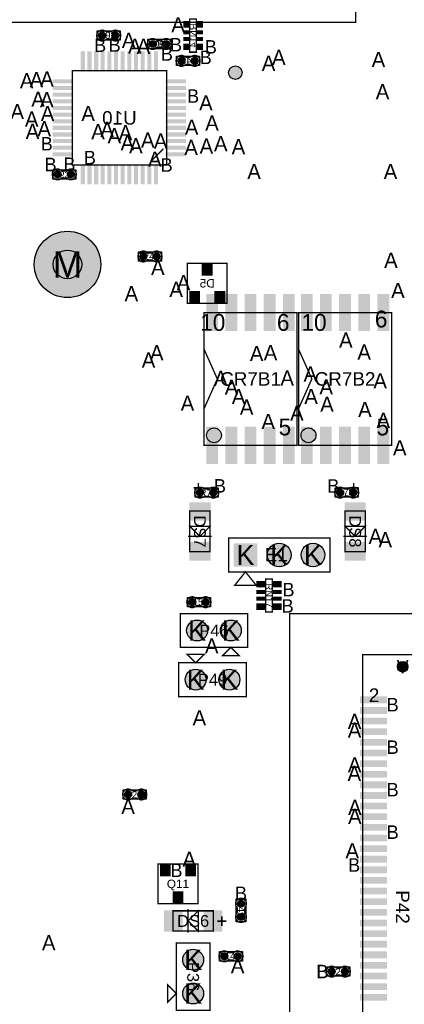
# Model space of a CAD drawing. Extents: x -14 to 190, y -123 to 238.
# Tile 21 of 28: x 110 to 139, y 74 to 149. Entities that reach past the tile are written whole.
import ezdxf
from ezdxf.enums import TextEntityAlignment as Align

# ---------------------------------------------------------------- set-up
doc = ezdxf.new("R2010")
doc.units = 0
doc.header["$MEASUREMENT"] = 0
for name, color, linetype in [('ASSEMBLY_OUTLINES_BTM', 191, 'CONTINUOUS'), ('ASSEMBLY_OUTLINES_TOP', 102, 'CONTINUOUS'), ('ASSEMBLY_REF_DES_BTM', 191, 'CONTINUOUS'), ('ASSEMBLY_REF_DES_TOP', 102, 'CONTINUOUS'), ('DRILL_DRAWING', 21, 'CONTINUOUS'), ('MOUNTING_HOLE_PADS_LAYER_7', 150, 'CONTINUOUS'), ('MOUNTING_HOLE_PADS_LAYER_8', 181, 'CONTINUOUS'), ('MOUNTING_HOLES_LAYER_TOP', 42, 'CONTINUOUS'), ('PART_PADS_LAYER_TOP', 150, 'CONTINUOUS'), ('PART_PADS_SMD_BTM', 181, 'CONTINUOUS'), ('PART_PADS_SMD_TOP', 150, 'CONTINUOUS')]:
    doc.layers.add(name, color=color, linetype=linetype)
doc.styles.add('ARIAL', font='ARIAL.TTF')
doc.styles.add('VERIBEST_GERBER_0', font='VBest0.ttf')

msp = doc.modelspace()

# ---------------------------------------------------------------- hatches: boundary and pattern name
at = {"layer": 'ASSEMBLY_OUTLINES_TOP'}
h = msp.add_hatch(color=256, dxfattribs=at)
edge = h.paths.add_edge_path()
edge.add_arc((124.454, 117.3398), 0.559017, 0, 360)
h = msp.add_hatch(color=256, dxfattribs=at)
edge = h.paths.add_edge_path()
edge.add_arc((131.566, 117.3398), 0.559017, 0, 360)
at = {"layer": 'MOUNTING_HOLE_PADS_LAYER_7'}
h = msp.add_hatch(color=256, dxfattribs=at)
edge = h.paths.add_edge_path()
edge.add_arc((113.43, 130.21), 2.5, 0, 360)
at = {"layer": 'MOUNTING_HOLE_PADS_LAYER_8'}
h = msp.add_hatch(color=256, dxfattribs=at)
edge = h.paths.add_edge_path()
edge.add_arc((113.43, 130.21), 2.5, 0, 360)
at = {"layer": 'MOUNTING_HOLES_LAYER_TOP'}
h = msp.add_hatch(color=256, dxfattribs=at)
edge = h.paths.add_edge_path()
edge.add_arc((113.43, 130.21), 1.075, 0, 360)
h = msp.add_hatch(color=256, dxfattribs=at)
edge = h.paths.add_edge_path()
edge.add_arc((138.651055, 99.921815), 0.4, 0, 360)
at = {"layer": 'PART_PADS_LAYER_TOP'}
h = msp.add_hatch(color=256, dxfattribs=at)
edge = h.paths.add_edge_path()
edge.add_arc((129.363, 108.331), 0.889, 0, 360)
h = msp.add_hatch(color=256, dxfattribs=at)
edge = h.paths.add_edge_path()
edge.add_arc((131.903, 108.331), 0.889, 0, 360)
h = msp.add_hatch(color=256, dxfattribs=at)
edge = h.paths.add_edge_path()
edge.add_arc((123.183346, 102.64312), 0.7874, 0, 360)
h = msp.add_hatch(color=256, dxfattribs=at)
edge = h.paths.add_edge_path()
edge.add_arc((125.723346, 102.64312), 0.7874, 0, 360)
h = msp.add_hatch(color=256, dxfattribs=at)
edge = h.paths.add_edge_path()
edge.add_arc((123.07455, 98.942467), 0.7874, 0, 360)
h = msp.add_hatch(color=256, dxfattribs=at)
edge = h.paths.add_edge_path()
edge.add_arc((125.61455, 98.942467), 0.7874, 0, 360)
h = msp.add_hatch(color=256, dxfattribs=at)
edge = h.paths.add_edge_path()
edge.add_arc((122.886, 77.851), 0.7874, 0, 360)
h = msp.add_hatch(color=256, dxfattribs=at)
edge = h.paths.add_edge_path()
edge.add_arc((122.886, 75.311), 0.7874, 0, 360)
at = {"layer": 'PART_PADS_SMD_BTM'}
h = msp.add_hatch(color=256, dxfattribs=at)
edge = h.paths.add_edge_path()
edge.add_arc((119.846, 146.812), 0.2667, 0, 360)
h = msp.add_hatch(color=256, dxfattribs=at)
edge = h.paths.add_edge_path()
edge.add_arc((120.846, 146.812), 0.2667, 0, 360)
h = msp.add_hatch(color=256, dxfattribs=at)
edge = h.paths.add_edge_path()
edge.add_arc((122.005, 145.542), 0.2667, 0, 360)
h = msp.add_hatch(color=256, dxfattribs=at)
edge = h.paths.add_edge_path()
edge.add_arc((123.005, 145.542), 0.2667, 0, 360)
h = msp.add_hatch(color=256, dxfattribs=at)
edge = h.paths.add_edge_path()
edge.add_arc((126.064, 144.653), 0.508, 0, 360)
h = msp.add_hatch(color=256, dxfattribs=at)
edge = h.paths.add_edge_path()
edge.add_arc((112.686522, 136.991601), 0.2667, 0, 360)
h = msp.add_hatch(color=256, dxfattribs=at)
edge = h.paths.add_edge_path()
edge.add_arc((113.686522, 136.991601), 0.2667, 0, 360)
at = {"layer": 'PART_PADS_SMD_TOP'}
h = msp.add_hatch(color=256, dxfattribs=at)
edge = h.paths.add_edge_path()
edge.add_arc((116.036, 147.447), 0.2667, 0, 360)
h = msp.add_hatch(color=256, dxfattribs=at)
edge = h.paths.add_edge_path()
edge.add_arc((117.036, 147.447), 0.2667, 0, 360)
h = msp.add_hatch(color=256, dxfattribs=at)
edge = h.paths.add_edge_path()
edge.add_arc((119.846, 146.812), 0.2667, 0, 360)
h = msp.add_hatch(color=256, dxfattribs=at)
edge = h.paths.add_edge_path()
edge.add_arc((120.846, 146.812), 0.2667, 0, 360)
h = msp.add_hatch(color=256, dxfattribs=at)
edge = h.paths.add_edge_path()
edge.add_arc((119.134, 130.81), 0.2667, 0, 360)
h = msp.add_hatch(color=256, dxfattribs=at)
edge = h.paths.add_edge_path()
edge.add_arc((120.134, 130.81), 0.2667, 0, 360)
h = msp.add_hatch(color=256, dxfattribs=at)
edge = h.paths.add_edge_path()
edge.add_arc((123.402, 113.03), 0.2667, 0, 360)
h = msp.add_hatch(color=256, dxfattribs=at)
edge = h.paths.add_edge_path()
edge.add_arc((124.402, 113.03), 0.2667, 0, 360)
h = msp.add_hatch(color=256, dxfattribs=at)
edge = h.paths.add_edge_path()
edge.add_arc((133.943, 113.03), 0.2667, 0, 360)
h = msp.add_hatch(color=256, dxfattribs=at)
edge = h.paths.add_edge_path()
edge.add_arc((134.943, 113.03), 0.2667, 0, 360)
h = msp.add_hatch(color=256, dxfattribs=at)
edge = h.paths.add_edge_path()
edge.add_arc((122.817, 104.775), 0.2667, 0, 360)
h = msp.add_hatch(color=256, dxfattribs=at)
edge = h.paths.add_edge_path()
edge.add_arc((123.817, 104.775), 0.2667, 0, 360)
h = msp.add_hatch(color=256, dxfattribs=at)
edge = h.paths.add_edge_path()
edge.add_arc((117.991, 90.297), 0.2667, 0, 360)
h = msp.add_hatch(color=256, dxfattribs=at)
edge = h.paths.add_edge_path()
edge.add_arc((118.991, 90.297), 0.2667, 0, 360)
h = msp.add_hatch(color=256, dxfattribs=at)
edge = h.paths.add_edge_path()
edge.add_arc((126.486444, 82.070097), 0.2667, 0, 360)
h = msp.add_hatch(color=256, dxfattribs=at)
edge = h.paths.add_edge_path()
edge.add_arc((126.486444, 81.070097), 0.2667, 0, 360)
h = msp.add_hatch(color=256, dxfattribs=at)
edge = h.paths.add_edge_path()
edge.add_arc((125.23, 78.105), 0.2667, 0, 360)
h = msp.add_hatch(color=256, dxfattribs=at)
edge = h.paths.add_edge_path()
edge.add_arc((126.23, 78.105), 0.2667, 0, 360)
h = msp.add_hatch(color=256, dxfattribs=at)
edge = h.paths.add_edge_path()
edge.add_arc((133.308, 76.962), 0.2667, 0, 360)
h = msp.add_hatch(color=256, dxfattribs=at)
edge = h.paths.add_edge_path()
edge.add_arc((134.308, 76.962), 0.2667, 0, 360)

# ---------------------------------------------------------------- linework, layer by layer
at = {"layer": 'ASSEMBLY_OUTLINES_BTM'}
for points, const_width in [([(122.63581, 146.196812), (122.63581, 148.696934), (123.135936, 148.696934), (123.135936, 146.196812)], 0.1016), ([(113.787261, 137.697472), (113.787261, 144.797472), (120.887261, 144.797472), (120.887261, 137.697472)], 0.1), ([(122.443919, 127.292169), (122.443919, 130.291401), (125.443151, 130.291401), (125.443151, 127.292169)], 0.1016)]:
    msp.add_lwpolyline(points, close=True, dxfattribs=dict(at, const_width=const_width))
at = {"layer": 'ASSEMBLY_OUTLINES_BTM', "const_width": 0.1016}
for points in [[(120.244654, 147.082256), (120.465126, 147.082256), (120.465634, 147.082764, 0.088782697), (120.62159, 147.151344), (120.62032, 147.150328, -1.875349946), (120.621082, 146.47545), (120.620828, 146.475196, 0.088801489), (120.464872, 146.543776), (120.464364, 146.544284), (120.243892, 146.544284), (120.23932, 146.542506, 0.081091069), (120.092762, 146.489674, -2.020315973), (120.092508, 147.136104), (120.09327, 147.136866, 0.081091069), (120.239828, 147.084034)], [(122.403654, 145.812256), (122.624126, 145.812256), (122.624634, 145.812764, 0.088782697), (122.78059, 145.881344), (122.77932, 145.880328, -1.875349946), (122.780082, 145.20545), (122.779828, 145.205196, 0.088801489), (122.623872, 145.273776), (122.623364, 145.274284), (122.402892, 145.274284), (122.39832, 145.272506, 0.081091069), (122.251762, 145.219674, -2.020315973), (122.251508, 145.866104), (122.25227, 145.866866, 0.081091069), (122.398828, 145.814034)], [(113.287868, 136.721345), (113.067396, 136.721345), (113.066888, 136.720837, 0.088782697), (112.910932, 136.652257), (112.912202, 136.653273, -1.875349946), (112.91144, 137.328151), (112.911694, 137.328405, 0.088801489), (113.06765, 137.259825), (113.068158, 137.259317), (113.28863, 137.259317), (113.293202, 137.261095, 0.081091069), (113.43976, 137.313927, -2.020315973), (113.440014, 136.667497), (113.439252, 136.666735, 0.081091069), (113.292694, 136.719567)]]:
    msp.add_lwpolyline(points, format="xyb", dxfattribs=at)
at = {"layer": 'ASSEMBLY_OUTLINES_BTM'}
for points in [[(119.4824, 146.4564), (119.4824, 147.1676), (121.2096, 147.1676), (121.2096, 146.4564)], [(121.6414, 145.1864), (121.6414, 145.8976), (123.3686, 145.8976), (123.3686, 145.1864)], [(112.322922, 136.636001), (112.322922, 137.347201), (114.050122, 137.347201), (114.050122, 136.636001)]]:
    msp.add_lwpolyline(points, close=True, dxfattribs=at)
for points in [[(120.092508, 147.136104), (120.09327, 147.136866)], [(120.239828, 147.084034), (120.244654, 147.082256)], [(120.465126, 147.082256), (120.465634, 147.082764)], [(120.243892, 146.544284), (120.23932, 146.542506)], [(120.464872, 146.543776), (120.464364, 146.544284)], [(120.621082, 146.47545), (120.620828, 146.475196)], [(122.251508, 145.866104), (122.25227, 145.866866)], [(122.398828, 145.814034), (122.403654, 145.812256)], [(122.624126, 145.812256), (122.624634, 145.812764)], [(122.402892, 145.274284), (122.39832, 145.272506)], [(122.623872, 145.273776), (122.623364, 145.274284)], [(122.780082, 145.20545), (122.779828, 145.205196)], [(112.91144, 137.328151), (112.911694, 137.328405)], [(113.06765, 137.259825), (113.068158, 137.259317)], [(113.28863, 137.259317), (113.293202, 137.261095)], [(113.067396, 136.721345), (113.066888, 136.720837)], [(113.292694, 136.719567), (113.287868, 136.721345)], [(113.440014, 136.667497), (113.439252, 136.666735)]]:
    msp.add_lwpolyline(points, dxfattribs=at)
at = {"layer": 'ASSEMBLY_OUTLINES_BTM', "const_width": 0.1}
msp.add_lwpolyline([(120.648011, 138.930484), (119.737261, 137.997472)], dxfattribs=at)
at = {"layer": 'ASSEMBLY_OUTLINES_TOP'}
for points, const_width in [([(104.301, 148.4528), (104.301, 170.9928), (135.121, 170.9928), (135.121, 148.4528)], 0.1), ([(123.704, 116.5898), (123.704, 126.5898), (130.704, 126.5898), (130.704, 116.5898)], 0.1), ([(130.816, 116.5898), (130.816, 126.5898), (137.816, 126.5898), (137.816, 116.5898)], 0.1), ([(122.632, 108.585), (122.632, 111.633), (124.156, 111.633), (124.156, 108.585)], 0.1016), ([(134.316, 108.585), (134.316, 111.633), (135.84, 111.633), (135.84, 108.585)], 0.1016), ([(123.394, 109.728), (122.632, 110.49), (124.156, 110.49)], 0.1016), ([(135.078, 109.728), (134.316, 110.49), (135.84, 110.49)], 0.1016), ([(125.553, 107.061), (125.553, 109.601), (133.173, 109.601), (133.173, 107.061)], 0.1016), ([(126.823, 107.061), (126.0102, 106.045), (127.6358, 106.045)], 0.1016), ([(128.351064, 104.032812), (128.351064, 106.532934), (128.85119, 106.532934), (128.85119, 104.032812)], 0.1016), ([(121.913346, 101.37312), (121.913346, 103.91312), (126.993346, 103.91312), (126.993346, 101.37312)], 0.1016), ([(130.151055, 59.741815), (130.151055, 103.901815), (189.031055, 103.901815), (189.031055, 59.741815)], 0.1), ([(123.07455, 100.212467), (122.43955, 100.847467), (123.70955, 100.847467)], 0.1016), ([(125.723346, 101.37312), (126.358346, 100.73812), (125.088346, 100.73812)], 0.1016), ([(135.651055, 62.821815), (135.651055, 100.821815), (141.651055, 100.821815), (141.651055, 62.821815)], 0.1), ([(121.80455, 97.672467), (121.80455, 100.212467), (126.88455, 100.212467), (126.88455, 97.672467)], 0.1016), ([(120.243384, 82.066384), (120.243384, 85.065616), (123.242616, 85.065616), (123.242616, 82.066384)], 0.1016), ([(121.362, 80.01), (121.362, 81.534), (124.41, 81.534), (124.41, 80.01)], 0.1016), ([(122.505, 80.772), (123.267, 81.534), (123.267, 80.01)], 0.1016), ([(121.616, 74.041), (121.616, 79.121), (124.156, 79.121), (124.156, 74.041)], 0.1016), ([(121.616, 75.311), (120.981, 74.676), (120.981, 75.946)], 0.1016)]:
    msp.add_lwpolyline(points, close=True, dxfattribs=dict(at, const_width=const_width))
at = {"layer": 'ASSEMBLY_OUTLINES_TOP', "const_width": 0.1016}
for points in [[(116.637346, 147.717256), (116.416874, 147.717256), (116.416366, 147.717764, -0.088782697), (116.26041, 147.786344), (116.26168, 147.785328, 1.875349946), (116.260918, 147.11045), (116.261172, 147.110196, -0.088801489), (116.417128, 147.178776), (116.417636, 147.179284), (116.638108, 147.179284), (116.64268, 147.177506, -0.081091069), (116.789238, 147.124674, 2.020315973), (116.789492, 147.771104), (116.78873, 147.771866, -0.081091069), (116.642172, 147.719034)], [(120.244654, 146.541744), (120.465126, 146.541744), (120.465634, 146.541236, -0.088782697), (120.62159, 146.472656), (120.62032, 146.473672, 1.875349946), (120.621082, 147.14855), (120.620828, 147.148804, -0.088801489), (120.464872, 147.080224), (120.464364, 147.079716), (120.243892, 147.079716), (120.23932, 147.081494, -0.081091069), (120.092762, 147.134326, 2.020315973), (120.092508, 146.487896), (120.09327, 146.487134, -0.081091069), (120.239828, 146.539966)], [(119.735346, 131.080256), (119.514874, 131.080256), (119.514366, 131.080764, -0.088782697), (119.35841, 131.149344), (119.35968, 131.148328, 1.875349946), (119.358918, 130.47345), (119.359172, 130.473196, -0.088801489), (119.515128, 130.541776), (119.515636, 130.542284), (119.736108, 130.542284), (119.74068, 130.540506, -0.081091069), (119.887238, 130.487674, 2.020315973), (119.887492, 131.134104), (119.88673, 131.134866, -0.081091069), (119.740172, 131.082034)], [(123.800654, 112.759744), (124.021126, 112.759744), (124.021634, 112.759236, -0.088782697), (124.17759, 112.690656), (124.17632, 112.691672, 1.875349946), (124.177082, 113.36655), (124.176828, 113.366804, -0.088801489), (124.020872, 113.298224), (124.020364, 113.297716), (123.799892, 113.297716), (123.79532, 113.299494, -0.081091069), (123.648762, 113.352326, 2.020315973), (123.648508, 112.705896), (123.64927, 112.705134, -0.081091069), (123.795828, 112.757966)], [(134.544346, 113.300256), (134.323874, 113.300256), (134.323366, 113.300764, -0.088782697), (134.16741, 113.369344), (134.16868, 113.368328, 1.875349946), (134.167918, 112.69345), (134.168172, 112.693196, -0.088801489), (134.324128, 112.761776), (134.324636, 112.762284), (134.545108, 112.762284), (134.54968, 112.760506, -0.081091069), (134.696238, 112.707674, 2.020315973), (134.696492, 113.354104), (134.69573, 113.354866, -0.081091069), (134.549172, 113.302034)], [(123.418346, 105.045256), (123.197874, 105.045256), (123.197366, 105.045764, -0.088782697), (123.04141, 105.114344), (123.04268, 105.113328, 1.875349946), (123.041918, 104.43845), (123.042172, 104.438196, -0.088801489), (123.198128, 104.506776), (123.198636, 104.507284), (123.419108, 104.507284), (123.42368, 104.505506, -0.081091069), (123.570238, 104.452674, 2.020315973), (123.570492, 105.099104), (123.56973, 105.099866, -0.081091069), (123.423172, 105.047034)], [(118.389654, 90.026744), (118.610126, 90.026744), (118.610634, 90.026236, -0.088782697), (118.76659, 89.957656), (118.76532, 89.958672, 1.875349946), (118.766082, 90.63355), (118.765828, 90.633804, -0.088801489), (118.609872, 90.565224), (118.609364, 90.564716), (118.388892, 90.564716), (118.38432, 90.566494, -0.081091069), (118.237762, 90.619326, 2.020315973), (118.237508, 89.972896), (118.23827, 89.972134, -0.081091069), (118.384828, 90.024966)], [(126.7567, 81.468751), (126.7567, 81.689223), (126.757208, 81.689731, -0.088782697), (126.825788, 81.845687), (126.824772, 81.844417, 1.875349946), (126.149894, 81.845179), (126.14964, 81.844925, -0.088801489), (126.21822, 81.688969), (126.218728, 81.688461), (126.218728, 81.467989), (126.21695, 81.463417, -0.081091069), (126.164118, 81.316859, 2.020315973), (126.810548, 81.316605), (126.81131, 81.317367, -0.081091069), (126.758478, 81.463925)], [(125.831346, 78.375256), (125.610874, 78.375256), (125.610366, 78.375764, -0.088782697), (125.45441, 78.444344), (125.45568, 78.443328, 1.875349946), (125.454918, 77.76845), (125.455172, 77.768196, -0.088801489), (125.611128, 77.836776), (125.611636, 77.837284), (125.832108, 77.837284), (125.83668, 77.835506, -0.081091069), (125.983238, 77.782674, 2.020315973), (125.983492, 78.429104), (125.98273, 78.429866, -0.081091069), (125.836172, 78.377034)], [(133.706654, 76.691744), (133.927126, 76.691744), (133.927634, 76.691236, -0.088782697), (134.08359, 76.622656), (134.08232, 76.623672, 1.875349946), (134.083082, 77.29855), (134.082828, 77.298804, -0.088801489), (133.926872, 77.230224), (133.926364, 77.229716), (133.705892, 77.229716), (133.70132, 77.231494, -0.081091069), (133.554762, 77.284326, 2.020315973), (133.554508, 76.637896), (133.55527, 76.637134, -0.081091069), (133.701828, 76.689966)]]:
    msp.add_lwpolyline(points, format="xyb", dxfattribs=at)
at = {"layer": 'ASSEMBLY_OUTLINES_TOP'}
for points in [[(115.6724, 147.0914), (115.6724, 147.8026), (117.3996, 147.8026), (117.3996, 147.0914)], [(119.4824, 146.4564), (119.4824, 147.1676), (121.2096, 147.1676), (121.2096, 146.4564)], [(118.7704, 130.4544), (118.7704, 131.1656), (120.4976, 131.1656), (120.4976, 130.4544)], [(123.0384, 112.6744), (123.0384, 113.3856), (124.7656, 113.3856), (124.7656, 112.6744)], [(133.5794, 112.6744), (133.5794, 113.3856), (135.3066, 113.3856), (135.3066, 112.6744)], [(122.4534, 104.4194), (122.4534, 105.1306), (124.1806, 105.1306), (124.1806, 104.4194)], [(117.6274, 89.9414), (117.6274, 90.6526), (119.3546, 90.6526), (119.3546, 89.9414)], [(126.130844, 80.706497), (126.130844, 82.433697), (126.842044, 82.433697), (126.842044, 80.706497)], [(124.8664, 77.7494), (124.8664, 78.4606), (126.5936, 78.4606), (126.5936, 77.7494)], [(132.9444, 76.6064), (132.9444, 77.3176), (134.6716, 77.3176), (134.6716, 76.6064)]]:
    msp.add_lwpolyline(points, close=True, dxfattribs=at)
for points in [[(116.416874, 147.717256), (116.416366, 147.717764)], [(116.642172, 147.719034), (116.637346, 147.717256)], [(116.789492, 147.771104), (116.78873, 147.771866)], [(116.260918, 147.11045), (116.261172, 147.110196)], [(116.417128, 147.178776), (116.417636, 147.179284)], [(116.638108, 147.179284), (116.64268, 147.177506)], [(120.243892, 147.079716), (120.23932, 147.081494)], [(120.464872, 147.080224), (120.464364, 147.079716)], [(120.621082, 147.14855), (120.620828, 147.148804)], [(120.092508, 146.487896), (120.09327, 146.487134)], [(120.239828, 146.539966), (120.244654, 146.541744)], [(120.465126, 146.541744), (120.465634, 146.541236)], [(119.514874, 131.080256), (119.514366, 131.080764)], [(119.515128, 130.541776), (119.515636, 130.542284)], [(119.740172, 131.082034), (119.735346, 131.080256)], [(119.736108, 130.542284), (119.74068, 130.540506)], [(119.887492, 131.134104), (119.88673, 131.134866)], [(119.358918, 130.47345), (119.359172, 130.473196)], [(123.648508, 112.705896), (123.64927, 112.705134)], [(123.799892, 113.297716), (123.79532, 113.299494)], [(123.795828, 112.757966), (123.800654, 112.759744)], [(124.020872, 113.298224), (124.020364, 113.297716)], [(124.021126, 112.759744), (124.021634, 112.759236)], [(124.177082, 113.36655), (124.176828, 113.366804)], [(134.323874, 113.300256), (134.323366, 113.300764)], [(134.324128, 112.761776), (134.324636, 112.762284)], [(134.549172, 113.302034), (134.544346, 113.300256)], [(134.545108, 112.762284), (134.54968, 112.760506)], [(134.696492, 113.354104), (134.69573, 113.354866)], [(134.167918, 112.69345), (134.168172, 112.693196)], [(123.197874, 105.045256), (123.197366, 105.045764)], [(123.423172, 105.047034), (123.418346, 105.045256)], [(123.570492, 105.099104), (123.56973, 105.099866)], [(123.041918, 104.43845), (123.042172, 104.438196)], [(123.198128, 104.506776), (123.198636, 104.507284)], [(123.419108, 104.507284), (123.42368, 104.505506)], [(118.388892, 90.564716), (118.38432, 90.566494)], [(118.609872, 90.565224), (118.609364, 90.564716)], [(118.766082, 90.63355), (118.765828, 90.633804)], [(118.237508, 89.972896), (118.23827, 89.972134)], [(118.384828, 90.024966), (118.389654, 90.026744)], [(118.610126, 90.026744), (118.610634, 90.026236)], [(126.149894, 81.845179), (126.14964, 81.844925)], [(126.21822, 81.688969), (126.218728, 81.688461)], [(126.7567, 81.689223), (126.757208, 81.689731)], [(126.218728, 81.467989), (126.21695, 81.463417)], [(126.758478, 81.463925), (126.7567, 81.468751)], [(126.810548, 81.316605), (126.81131, 81.317367)], [(125.610874, 78.375256), (125.610366, 78.375764)], [(125.836172, 78.377034), (125.831346, 78.375256)], [(125.983492, 78.429104), (125.98273, 78.429866)], [(125.454918, 77.76845), (125.455172, 77.768196)], [(125.611128, 77.836776), (125.611636, 77.837284)], [(125.832108, 77.837284), (125.83668, 77.835506)], [(133.705892, 77.229716), (133.70132, 77.231494)], [(133.926872, 77.230224), (133.926364, 77.229716)], [(134.083082, 77.29855), (134.082828, 77.298804)], [(133.554508, 76.637896), (133.55527, 76.637134)], [(133.701828, 76.689966), (133.706654, 76.691744)], [(133.927126, 76.691744), (133.927634, 76.691236)]]:
    msp.add_lwpolyline(points, dxfattribs=at)
for points, const_width in [([(123.704, 123.8398), (124.704, 121.5898), (123.704, 119.3398)], 0.1), ([(130.816, 123.8398), (131.816, 121.5898), (130.816, 119.3398)], 0.1), ([(122.505, 109.728), (124.283, 109.728)], 0.1016), ([(134.189, 109.728), (135.967, 109.728)], 0.1016), ([(122.505, 81.661), (122.505, 79.883)], 0.1016)]:
    msp.add_lwpolyline(points, dxfattribs=dict(at, const_width=const_width))
for centre in [(124.454, 117.3398), (131.566, 117.3398)]:
    msp.add_circle(centre, 0.559017, dxfattribs=at)
at = {"layer": 'MOUNTING_HOLE_PADS_LAYER_7'}
msp.add_circle((113.43, 130.21), 2.5, dxfattribs=at)
at = {"layer": 'MOUNTING_HOLE_PADS_LAYER_8'}
msp.add_circle((113.43, 130.21), 2.5, dxfattribs=at)
at = {"layer": 'MOUNTING_HOLES_LAYER_TOP'}
for centre, radius in [((113.43, 130.21), 1.075), ((138.651055, 99.921815), 0.4)]:
    msp.add_circle(centre, radius, dxfattribs=at)
at = {"layer": 'PART_PADS_LAYER_TOP'}
for centre, radius in [((129.363, 108.331), 0.889), ((131.903, 108.331), 0.889), ((123.183346, 102.64312), 0.7874), ((125.723346, 102.64312), 0.7874), ((123.07455, 98.942467), 0.7874), ((125.61455, 98.942467), 0.7874), ((122.886, 77.851), 0.7874), ((122.886, 75.311), 0.7874)]:
    msp.add_circle(centre, radius, dxfattribs=at)
msp.add_solid([(125.934, 107.442), (127.712, 107.442), (125.934, 109.22), (127.712, 109.22)], dxfattribs=at)
at = {"layer": 'PART_PADS_SMD_BTM'}
for centre, radius in [((119.846, 146.812), 0.2667), ((120.846, 146.812), 0.2667), ((122.005, 145.542), 0.2667), ((123.005, 145.542), 0.2667), ((126.064, 144.653), 0.508), ((112.686522, 136.991601), 0.2667), ((113.686522, 136.991601), 0.2667)]:
    msp.add_circle(centre, radius, dxfattribs=at)
for points in [[(122.136, 148.047), (122.636, 148.047), (122.136, 148.547), (122.636, 148.547)], [(123.136, 148.047), (123.636, 148.047), (123.136, 148.547), (123.636, 148.547)], [(122.136, 147.547), (122.636, 147.547), (122.136, 147.847), (122.636, 147.847)], [(123.136, 147.547), (123.636, 147.547), (123.136, 147.847), (123.636, 147.847)], [(122.136, 147.047), (122.636, 147.047), (122.136, 147.347), (122.636, 147.347)], [(122.136, 146.347), (122.636, 146.347), (122.136, 146.847), (122.636, 146.847)], [(123.136, 147.047), (123.636, 147.047), (123.136, 147.347), (123.636, 147.347)], [(123.136, 146.347), (123.636, 146.347), (123.136, 146.847), (123.636, 146.847)], [(114.434861, 144.735472), (114.739661, 144.735472), (114.434861, 146.259472), (114.739661, 146.259472)], [(114.934861, 144.735472), (115.239661, 144.735472), (114.934861, 146.259472), (115.239661, 146.259472)], [(115.434861, 144.735472), (115.739661, 144.735472), (115.434861, 146.259472), (115.739661, 146.259472)], [(115.934861, 144.735472), (116.239661, 144.735472), (115.934861, 146.259472), (116.239661, 146.259472)], [(116.434861, 144.735472), (116.739661, 144.735472), (116.434861, 146.259472), (116.739661, 146.259472)], [(116.934861, 144.735472), (117.239661, 144.735472), (116.934861, 146.259472), (117.239661, 146.259472)], [(117.434861, 144.735472), (117.739661, 144.735472), (117.434861, 146.259472), (117.739661, 146.259472)], [(117.934861, 144.735472), (118.239661, 144.735472), (117.934861, 146.259472), (118.239661, 146.259472)], [(118.434861, 144.735472), (118.739661, 144.735472), (118.434861, 146.259472), (118.739661, 146.259472)], [(118.934861, 144.735472), (119.239661, 144.735472), (118.934861, 146.259472), (119.239661, 146.259472)], [(119.434861, 144.735472), (119.739661, 144.735472), (119.434861, 146.259472), (119.739661, 146.259472)], [(119.934861, 144.735472), (120.239661, 144.735472), (119.934861, 146.259472), (120.239661, 146.259472)], [(112.325261, 143.845072), (113.849261, 143.845072), (112.325261, 144.149872), (113.849261, 144.149872)], [(120.825261, 143.845072), (122.349261, 143.845072), (120.825261, 144.149872), (122.349261, 144.149872)], [(112.325261, 143.345072), (113.849261, 143.345072), (112.325261, 143.649872), (113.849261, 143.649872)], [(112.325261, 142.845072), (113.849261, 142.845072), (112.325261, 143.149872), (113.849261, 143.149872)], [(120.825261, 143.345072), (122.349261, 143.345072), (120.825261, 143.649872), (122.349261, 143.649872)], [(120.825261, 142.845072), (122.349261, 142.845072), (120.825261, 143.149872), (122.349261, 143.149872)], [(112.325261, 142.345072), (113.849261, 142.345072), (112.325261, 142.649872), (113.849261, 142.649872)], [(120.825261, 142.345072), (122.349261, 142.345072), (120.825261, 142.649872), (122.349261, 142.649872)], [(112.325261, 141.845072), (113.849261, 141.845072), (112.325261, 142.149872), (113.849261, 142.149872)], [(112.325261, 141.345072), (113.849261, 141.345072), (112.325261, 141.649872), (113.849261, 141.649872)], [(120.825261, 141.845072), (122.349261, 141.845072), (120.825261, 142.149872), (122.349261, 142.149872)], [(120.825261, 141.345072), (122.349261, 141.345072), (120.825261, 141.649872), (122.349261, 141.649872)], [(112.325261, 140.845072), (113.849261, 140.845072), (112.325261, 141.149872), (113.849261, 141.149872)], [(120.825261, 140.845072), (122.349261, 140.845072), (120.825261, 141.149872), (122.349261, 141.149872)], [(112.325261, 140.345072), (113.849261, 140.345072), (112.325261, 140.649872), (113.849261, 140.649872)], [(112.325261, 139.845072), (113.849261, 139.845072), (112.325261, 140.149872), (113.849261, 140.149872)], [(120.825261, 140.345072), (122.349261, 140.345072), (120.825261, 140.649872), (122.349261, 140.649872)], [(120.825261, 139.845072), (122.349261, 139.845072), (120.825261, 140.149872), (122.349261, 140.149872)], [(112.325261, 139.345072), (113.849261, 139.345072), (112.325261, 139.649872), (113.849261, 139.649872)], [(120.825261, 139.345072), (122.349261, 139.345072), (120.825261, 139.649872), (122.349261, 139.649872)], [(112.325261, 138.845072), (113.849261, 138.845072), (112.325261, 139.149872), (113.849261, 139.149872)], [(120.825261, 138.845072), (122.349261, 138.845072), (120.825261, 139.149872), (122.349261, 139.149872)], [(112.325261, 138.345072), (113.849261, 138.345072), (112.325261, 138.649872), (113.849261, 138.649872)], [(120.825261, 138.345072), (122.349261, 138.345072), (120.825261, 138.649872), (122.349261, 138.649872)], [(114.434861, 136.235472), (114.739661, 136.235472), (114.434861, 137.759472), (114.739661, 137.759472)], [(114.934861, 136.235472), (115.239661, 136.235472), (114.934861, 137.759472), (115.239661, 137.759472)], [(115.434861, 136.235472), (115.739661, 136.235472), (115.434861, 137.759472), (115.739661, 137.759472)], [(115.934861, 136.235472), (116.239661, 136.235472), (115.934861, 137.759472), (116.239661, 137.759472)], [(116.434861, 136.235472), (116.739661, 136.235472), (116.434861, 137.759472), (116.739661, 137.759472)], [(116.934861, 136.235472), (117.239661, 136.235472), (116.934861, 137.759472), (117.239661, 137.759472)], [(117.434861, 136.235472), (117.739661, 136.235472), (117.434861, 137.759472), (117.739661, 137.759472)], [(117.934861, 136.235472), (118.239661, 136.235472), (117.934861, 137.759472), (118.239661, 137.759472)], [(118.434861, 136.235472), (118.739661, 136.235472), (118.434861, 137.759472), (118.739661, 137.759472)], [(118.934861, 136.235472), (119.239661, 136.235472), (118.934861, 137.759472), (119.239661, 137.759472)], [(119.434861, 136.235472), (119.739661, 136.235472), (119.434861, 137.759472), (119.739661, 137.759472)], [(119.934861, 136.235472), (120.239661, 136.235472), (119.934861, 137.759472), (120.239661, 137.759472)], [(123.537135, 129.363285), (124.349935, 129.363285), (123.537135, 130.252285), (124.349935, 130.252285)], [(122.587135, 127.327285), (123.399935, 127.327285), (122.587135, 128.216285), (123.399935, 128.216285)], [(124.487135, 127.327285), (125.299935, 127.327285), (124.487135, 128.216285), (125.299935, 128.216285)]]:
    msp.add_solid(points, dxfattribs=at)
at = {"layer": 'PART_PADS_SMD_TOP'}
for centre in [(116.036, 147.447), (117.036, 147.447), (119.846, 146.812), (120.846, 146.812), (119.134, 130.81), (120.134, 130.81), (123.402, 113.03), (124.402, 113.03), (133.943, 113.03), (134.943, 113.03), (122.817, 104.775), (123.817, 104.775), (117.991, 90.297), (118.991, 90.297), (126.486444, 82.070097), (126.486444, 81.070097), (125.23, 78.105), (126.23, 78.105), (133.308, 76.962), (134.308, 76.962)]:
    msp.add_circle(centre, 0.2667, dxfattribs=at)
for points in [[(123.8795, 125.1928), (124.7685, 125.1928), (123.8795, 127.9868), (124.7685, 127.9868)], [(125.3195, 125.1928), (126.2085, 125.1928), (125.3195, 127.9868), (126.2085, 127.9868)], [(126.7595, 125.1928), (127.6485, 125.1928), (126.7595, 127.9868), (127.6485, 127.9868)], [(128.1995, 125.1928), (129.0885, 125.1928), (128.1995, 127.9868), (129.0885, 127.9868)], [(129.6395, 125.1928), (130.5285, 125.1928), (129.6395, 127.9868), (130.5285, 127.9868)], [(130.9915, 125.1928), (131.8805, 125.1928), (130.9915, 127.9868), (131.8805, 127.9868)], [(132.4315, 125.1928), (133.3205, 125.1928), (132.4315, 127.9868), (133.3205, 127.9868)], [(133.8715, 125.1928), (134.7605, 125.1928), (133.8715, 127.9868), (134.7605, 127.9868)], [(135.3115, 125.1928), (136.2005, 125.1928), (135.3115, 127.9868), (136.2005, 127.9868)], [(136.7515, 125.1928), (137.6405, 125.1928), (136.7515, 127.9868), (137.6405, 127.9868)], [(123.8795, 115.1928), (124.7685, 115.1928), (123.8795, 117.9868), (124.7685, 117.9868)], [(125.3195, 115.1928), (126.2085, 115.1928), (125.3195, 117.9868), (126.2085, 117.9868)], [(126.7595, 115.1928), (127.6485, 115.1928), (126.7595, 117.9868), (127.6485, 117.9868)], [(128.1995, 115.1928), (129.0885, 115.1928), (128.1995, 117.9868), (129.0885, 117.9868)], [(129.6395, 115.1928), (130.5285, 115.1928), (129.6395, 117.9868), (130.5285, 117.9868)], [(130.9915, 115.1928), (131.8805, 115.1928), (130.9915, 117.9868), (131.8805, 117.9868)], [(132.4315, 115.1928), (133.3205, 115.1928), (132.4315, 117.9868), (133.3205, 117.9868)], [(133.8715, 115.1928), (134.7605, 115.1928), (133.8715, 117.9868), (134.7605, 117.9868)], [(135.3115, 115.1928), (136.2005, 115.1928), (135.3115, 117.9868), (136.2005, 117.9868)], [(136.7515, 115.1928), (137.6405, 115.1928), (136.7515, 117.9868), (137.6405, 117.9868)], [(122.5939, 110.9091), (124.1941, 110.9091), (122.5939, 112.3061), (124.1941, 112.3061)], [(134.2779, 110.9091), (135.8781, 110.9091), (134.2779, 112.3061), (135.8781, 112.3061)], [(122.5939, 107.9119), (124.1941, 107.9119), (122.5939, 109.3089), (124.1941, 109.3089)], [(134.2779, 107.9119), (135.8781, 107.9119), (134.2779, 109.3089), (135.8781, 109.3089)], [(127.651, 105.883), (128.351, 105.883), (127.651, 106.383), (128.351, 106.383)], [(128.851, 105.883), (129.551, 105.883), (128.851, 106.383), (129.551, 106.383)], [(127.651, 105.383), (128.351, 105.383), (127.651, 105.683), (128.351, 105.683)], [(128.851, 105.383), (129.551, 105.383), (128.851, 105.683), (129.551, 105.683)], [(127.651, 104.883), (128.351, 104.883), (127.651, 105.183), (128.351, 105.183)], [(127.651, 104.183), (128.351, 104.183), (127.651, 104.683), (128.351, 104.683)], [(128.851, 104.883), (129.551, 104.883), (128.851, 105.183), (129.551, 105.183)], [(128.851, 104.183), (129.551, 104.183), (128.851, 104.683), (129.551, 104.683)], [(135.435055, 97.167815), (137.467055, 97.167815), (135.435055, 97.675815), (137.467055, 97.675815)], [(135.435055, 96.367815), (137.467055, 96.367815), (135.435055, 96.875815), (137.467055, 96.875815)], [(135.435055, 95.567815), (137.467055, 95.567815), (135.435055, 96.075815), (137.467055, 96.075815)], [(135.435055, 94.767815), (137.467055, 94.767815), (135.435055, 95.275815), (137.467055, 95.275815)], [(135.435055, 93.967815), (137.467055, 93.967815), (135.435055, 94.475815), (137.467055, 94.475815)], [(135.435055, 93.167815), (137.467055, 93.167815), (135.435055, 93.675815), (137.467055, 93.675815)], [(135.435055, 92.367815), (137.467055, 92.367815), (135.435055, 92.875815), (137.467055, 92.875815)], [(135.435055, 91.567815), (137.467055, 91.567815), (135.435055, 92.075815), (137.467055, 92.075815)], [(135.435055, 90.767815), (137.467055, 90.767815), (135.435055, 91.275815), (137.467055, 91.275815)], [(135.435055, 89.967815), (137.467055, 89.967815), (135.435055, 90.475815), (137.467055, 90.475815)], [(135.435055, 89.167815), (137.467055, 89.167815), (135.435055, 89.675815), (137.467055, 89.675815)], [(135.435055, 88.367815), (137.467055, 88.367815), (135.435055, 88.875815), (137.467055, 88.875815)], [(135.435055, 87.567815), (137.467055, 87.567815), (135.435055, 88.075815), (137.467055, 88.075815)], [(135.435055, 86.767815), (137.467055, 86.767815), (135.435055, 87.275815), (137.467055, 87.275815)], [(135.435055, 85.967815), (137.467055, 85.967815), (135.435055, 86.475815), (137.467055, 86.475815)], [(135.435055, 85.167815), (137.467055, 85.167815), (135.435055, 85.675815), (137.467055, 85.675815)], [(120.3866, 84.1415), (121.1994, 84.1415), (120.3866, 85.0305), (121.1994, 85.0305)], [(122.2866, 84.1415), (123.0994, 84.1415), (122.2866, 85.0305), (123.0994, 85.0305)], [(135.435055, 84.367815), (137.467055, 84.367815), (135.435055, 84.875815), (137.467055, 84.875815)], [(135.435055, 83.567815), (137.467055, 83.567815), (135.435055, 84.075815), (137.467055, 84.075815)], [(135.435055, 82.767815), (137.467055, 82.767815), (135.435055, 83.275815), (137.467055, 83.275815)], [(121.3366, 82.1055), (122.1494, 82.1055), (121.3366, 82.9945), (122.1494, 82.9945)], [(135.435055, 81.967815), (137.467055, 81.967815), (135.435055, 82.475815), (137.467055, 82.475815)], [(120.6889, 79.9719), (122.0859, 79.9719), (120.6889, 81.5721), (122.0859, 81.5721)], [(123.6861, 79.9719), (125.0831, 79.9719), (123.6861, 81.5721), (125.0831, 81.5721)], [(135.435055, 81.167815), (137.467055, 81.167815), (135.435055, 81.675815), (137.467055, 81.675815)], [(135.435055, 80.367815), (137.467055, 80.367815), (135.435055, 80.875815), (137.467055, 80.875815)], [(135.435055, 79.567815), (137.467055, 79.567815), (135.435055, 80.075815), (137.467055, 80.075815)], [(135.435055, 78.767815), (137.467055, 78.767815), (135.435055, 79.275815), (137.467055, 79.275815)], [(135.435055, 77.967815), (137.467055, 77.967815), (135.435055, 78.475815), (137.467055, 78.475815)], [(135.435055, 77.167815), (137.467055, 77.167815), (135.435055, 77.675815), (137.467055, 77.675815)], [(135.435055, 76.367815), (137.467055, 76.367815), (135.435055, 76.875815), (137.467055, 76.875815)], [(135.435055, 75.567815), (137.467055, 75.567815), (135.435055, 76.075815), (137.467055, 76.075815)], [(135.435055, 74.767815), (137.467055, 74.767815), (135.435055, 75.275815), (137.467055, 75.275815)]]:
    msp.add_solid(points, dxfattribs=at)

# ---------------------------------------------------------------- texts
at = {"layer": 'ASSEMBLY_OUTLINES_TOP'}
for s, height, style, p in [('10', 1.27, 'VERIBEST_GERBER_0', (124.363, 125.8468)), ('6', 1.27, 'VERIBEST_GERBER_0', (129.664, 125.8468)), ('10', 1.27, 'VERIBEST_GERBER_0', (131.983, 125.8468)), ('6', 1.27, 'VERIBEST_GERBER_0', (137.03, 126.1008)), ('5', 1.27, 'VERIBEST_GERBER_0', (129.791, 117.9718)), ('5', 1.27, 'VERIBEST_GERBER_0', (137.157, 117.9718)), ('2', 1.02, 'ARIAL', (136.501055, 97.771815)), ('+', 1.016, 'ARIAL', (125.045, 80.772))]:
    msp.add_text(s, height=height, dxfattribs=dict(at, style=style)).set_placement(p, align=Align.MIDDLE_CENTER)
at = {"layer": 'ASSEMBLY_OUTLINES_TOP', "style": 'ARIAL'}
for s, height, rotation, p in [('+', 1.016, 90, (123.267, 113.411)), ('+', 1.016, 90, (134.951, 113.411)), ('*', 0.889, 270, (127.651192, 106.082616))]:
    msp.add_text(s, height=height, rotation=rotation, dxfattribs=at).set_placement(p, align=Align.MIDDLE_CENTER)
at = {"layer": 'ASSEMBLY_REF_DES_BTM', "style": 'ARIAL', "text_generation_flag": 2}
msp.add_text('RN14', height=0.508, rotation=90, dxfattribs=at).set_placement((122.886, 147.447), align=Align.MIDDLE_CENTER)
for s, height, p in [('C94', 0.508, (120.468504, 146.832828)), ('R49', 0.508, (122.627504, 145.562828)), ('U10', 1.016, (117.337261, 141.247472)), ('C96', 0.508, (113.064018, 136.970773)), ('D5', 0.635, (123.943535, 128.791785))]:
    msp.add_text(s, height=height, dxfattribs=at).set_placement(p, align=Align.MIDDLE_CENTER)
at = {"layer": 'ASSEMBLY_REF_DES_TOP', "style": 'ARIAL'}
for s, height, p in [('C93', 0.508, (116.413496, 147.467828)), ('C92', 0.508, (120.468504, 146.791172)), ('C246', 0.508, (119.511496, 130.830828)), ('CR7B1', 1.016, (127.204, 121.5898)), ('CR7B2', 1.016, (134.316, 121.5898)), ('R77', 0.508, (124.024504, 113.009172)), ('R78', 0.508, (134.320496, 113.050828)), ('E1', 1.016, (129.13948, 108.357924)), ('R154', 0.508, (123.194496, 104.795828)), ('P46', 0.889, (124.453346, 102.64312)), ('P49', 0.889, (124.34455, 98.942467)), ('C251', 0.508, (118.613504, 90.276172)), ('Q11', 0.635, (121.743, 83.566)), ('DS6', 0.889, (122.886, 80.772)), ('R145', 0.508, (125.607496, 78.125828)), ('C228', 0.508, (133.930504, 76.941172))]:
    msp.add_text(s, height=height, dxfattribs=at).set_placement(p, align=Align.MIDDLE_CENTER)
for s, height, p in [('DS7', 0.889, (123.394, 110.109)), ('DS8', 0.889, (135.078, 110.109)), ('RN17', 0.508, (128.601, 105.283)), ('P42', 1.016, (138.651055, 81.821815)), ('R45', 0.508, (126.507272, 81.692601)), ('P36', 0.889, (122.886, 76.581))]:
    msp.add_text(s, height=height, rotation=270, dxfattribs=at).set_placement(p, align=Align.MIDDLE_CENTER)
at = {"layer": 'DRILL_DRAWING', "style": 'VERIBEST_GERBER_0'}
for s, height, p in [('A', 1.143, (121.750429, 148.25874)), ('A', 1.143, (118.034007, 147.087883)), ('B', 1.016, (115.889336, 146.717365)), ('B', 1.016, (116.982624, 146.731821)), ('A', 1.143, (118.496706, 146.646982)), ('A', 1.143, (119.148571, 146.640991)), ('B', 1.016, (121.5953, 146.75596)), ('B', 1.016, (124.217406, 146.597)), ('B', 1.016, (120.910994, 146.064875)), ('B', 1.016, (123.833617, 145.805651)), ('A', 1.143, (129.331894, 145.804412)), ('A', 1.143, (136.830562, 145.64417)), ('A', 1.143, (128.560266, 145.359242)), ('A', 1.143, (110.362775, 144.049055)), ('A', 1.143, (111.094367, 144.129198)), ('A', 1.143, (111.885767, 144.181958)), ('A', 1.143, (111.214726, 142.652055)), ('A', 1.143, (111.87287, 142.62253)), ('B', 1.016, (122.879694, 142.891157)), ('A', 1.143, (137.137208, 143.222426)), ('A', 1.143, (123.846135, 142.381636)), ('A', 1.143, (109.652788, 141.722699)), ('A', 1.143, (110.738046, 141.159441)), ('A', 1.143, (111.929967, 141.573647)), ('A', 1.143, (114.984875, 141.579265)), ('A', 1.143, (111.684865, 140.430647)), ('A', 1.143, (116.412801, 140.384508)), ('A', 1.143, (122.773565, 140.543679)), ('A', 1.143, (124.304152, 140.864673)), ('A', 1.143, (110.795865, 140.229431)), ('A', 1.143, (115.726707, 140.208801)), ('A', 1.143, (116.956524, 139.906106)), ('A', 1.143, (117.795212, 140.133255)), ('A', 1.143, (119.4714, 139.575455)), ('B', 1.016, (111.867368, 139.299547)), ('A', 1.143, (117.941132, 139.370618)), ('A', 1.143, (118.576132, 139.151527)), ('A', 1.143, (120.441972, 139.508519)), ('A', 1.143, (122.73453, 139.023233)), ('A', 1.143, (123.882072, 139.123593)), ('A', 1.143, (124.963652, 139.308253)), ('A', 1.143, (126.295842, 139.084023)), ('B', 1.016, (115.118653, 138.256717)), ('A', 1.143, (120.005412, 138.141948)), ('B', 1.016, (112.158642, 137.739217)), ('B', 1.016, (113.579019, 137.758025)), ('B', 1.016, (120.89379, 137.701247)), ('A', 1.143, (127.472289, 137.212278)), ('A', 1.143, (137.735435, 137.212278)), ('M', 2, (113.43, 130.21)), ('A', 1.143, (120.229526, 129.991975)), ('A', 1.143, (137.76919, 130.525095)), ('A', 1.143, (122.160623, 128.840571)), ('A', 1.143, (118.237266, 128.016288)), ('A', 1.143, (121.607623, 128.334971)), ('A', 1.143, (138.295, 128.252647)), ('A', 1.143, (134.376339, 124.514687)), ('A', 1.143, (120.146123, 123.563371)), ('A', 1.143, (127.661564, 123.49867)), ('A', 1.143, (128.707381, 123.566923)), ('A', 1.143, (135.756001, 123.614467)), ('A', 1.143, (119.529923, 123.010371)), ('A', 1.143, (131.708747, 121.965376)), ('A', 1.143, (124.962841, 121.633169)), ('A', 1.143, (129.961505, 121.662283)), ('A', 1.143, (136.962208, 121.445272)), ('A', 1.143, (125.77169, 120.966952)), ('A', 1.143, (132.897196, 120.999547)), ('A', 1.143, (122.459646, 119.758593)), ('A', 1.143, (126.30656, 120.271621)), ('A', 1.143, (131.762234, 120.271621)), ('A', 1.143, (132.956777, 119.683264)), ('A', 1.143, (126.912746, 119.469316)), ('A', 1.143, (130.692494, 119.005762)), ('A', 1.143, (135.809417, 119.291026)), ('A', 1.143, (128.535185, 118.381747)), ('A', 1.143, (137.196, 118.473772)), ('A', 1.143, (138.434297, 116.403646)), ('B', 1.016, (124.902272, 113.535421)), ('B', 1.016, (133.435475, 113.528296)), ('A', 1.143, (136.597237, 109.730308)), ('A', 1.143, (137.343913, 109.481416)), ('K', 1.524, (126.823, 108.331)), ('K', 1.524, (129.363, 108.331)), ('K', 1.524, (131.903, 108.331)), ('B', 1.016, (130.061225, 105.725937)), ('B', 1.016, (129.996104, 104.494197)), ('K', 1.524, (123.183346, 102.64312)), ('K', 1.524, (125.723346, 102.64312)), ('A', 1.143, (124.282671, 101.486166)), ('V', 1, (138.651055, 99.921815)), ('K', 1.524, (123.07455, 98.942467)), ('K', 1.524, (125.61455, 98.942467)), ('B', 1.016, (137.90073, 97.059781)), ('A', 1.143, (123.354007, 96.071516)), ('A', 1.143, (135.031586, 95.803918)), ('A', 1.143, (135.032249, 95.145581)), ('B', 1.016, (137.90073, 93.859781)), ('A', 1.143, (135.038067, 92.528521)), ('A', 1.143, (135.015414, 91.886229)), ('B', 1.016, (137.90073, 90.659781)), ('A', 1.143, (117.991, 89.40411)), ('A', 1.143, (135.052156, 89.323338)), ('A', 1.143, (135.052918, 88.644796)), ('B', 1.016, (137.90073, 87.459781)), ('A', 1.143, (134.859087, 86.056815)), ('A', 1.143, (122.593586, 85.424031)), ('B', 1.016, (135.00138, 84.983849)), ('B', 1.016, (121.631201, 84.586)), ('B', 1.016, (126.486445, 82.8547)), ('A', 1.143, (112.021426, 79.137844)), ('K', 1.524, (122.886, 77.851)), ('A', 1.143, (126.230001, 77.407571)), ('B', 1.016, (132.6095, 76.962)), ('K', 1.524, (122.886, 75.311))]:
    msp.add_text(s, height=height, dxfattribs=at).set_placement(p, align=Align.MIDDLE_CENTER)

doc.saveas('drawing.dxf')
